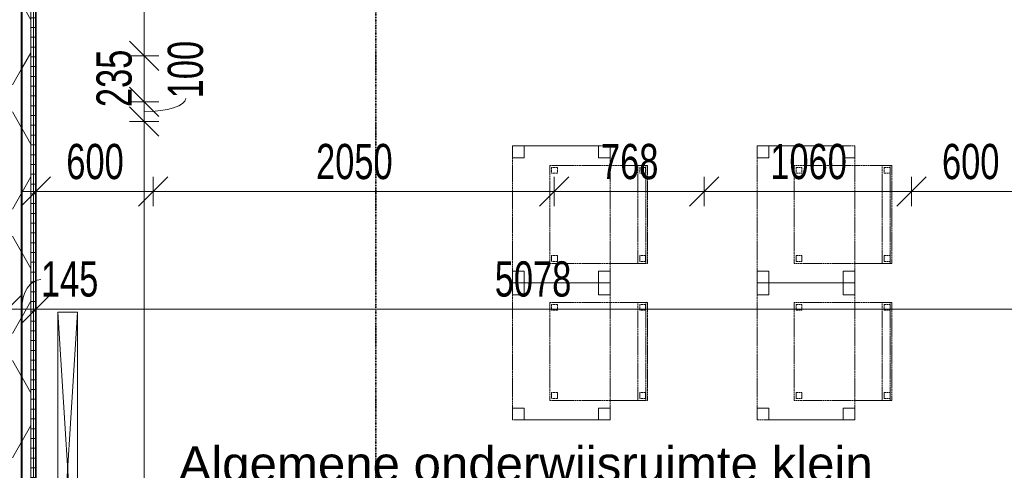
# Model space of a CAD drawing. Header units: millimetres. Extents: x -80560 to 110805, y -11020 to 52719.
# Tile 66 of 145: x 56685 to 61719, y 14293 to 16595. Entities that reach past the tile are written whole.
import ezdxf

# ---------------------------------------------------------------- set-up
doc = ezdxf.new("R2010")
doc.units = ezdxf.units.MM
doc.linetypes.add('DASHDOT2', pattern=[8, 4, -2, 0, -2])
doc.linetypes.add('DASHED2', pattern=[6, 4, -2])
for name, color, linetype, lineweight in [('A-ANNO-DIMS', 211, 'Continuous', 9), ('A-ANNO-DIMS-100', 211, 'Continuous', 9), ('A-AREA-IDEN', 2, 'Continuous', 9), ('A-WALL', 113, 'Continuous', 35), ('A-WALL-PATT', 111, 'Continuous', 35), ('E-ELEC-EQPM', 71, 'Continuous', 18), ('G-ANNO-SYMB', 111, 'Continuous', 9), ('I-FURN', 30, 'Continuous', 18), ('I-WALL', 2, 'Continuous', 18)]:
    doc.layers.add(name, color=color, linetype=linetype, lineweight=lineweight)
doc.styles.add('Arial', font='arial.ttf', dxfattribs={"height": 180})
doc.styles.add('Arial_5', font='arial.ttf', dxfattribs={"width": 0.7, "height": 180})
doc.dimstyles.new('n3o_1_8_1', dxfattribs={"dimscale": 304.8, "dimtxt": 183.646692, "dimasz": 0.492126, "dimexe": 0.246063, "dimexo": 0.0625, "dimgap": 0.032808, "dimtad": 1, "dimdec": 0, "dimdsep": 46, "dimtxsty": 'Arial_5', "dimblk1": 'OBLIQUE', "dimblk2": 'OBLIQUE', "dimsah": 1, "dimcen": 0.09, "dimdle": 0.246063, "dimazin": 0, "dimtfac": 1, "dimtdec": 4, "dimtix": 1, "dimtmove": 1, "dimatfit": 3, "dimfxl": 0.246063, "dimfxlon": 1, "dimtvp": 1, "dimtolj": 1, "dimtzin": 0, "dimarcsym": 2})
doc.dimstyles.new('n3o_1_8_3', dxfattribs={"dimscale": 304.8, "dimtxt": 183.646692, "dimasz": 0.492126, "dimexe": 0.246063, "dimexo": 0.0625, "dimgap": 0.032808, "dimtad": 1, "dimdec": 0, "dimdsep": 46, "dimtxsty": 'Arial_5', "dimblk1": 'OBLIQUE', "dimblk2": 'OBLIQUE', "dimsah": 1, "dimcen": 0.09, "dimdle": 0.246063, "dimazin": 0, "dimtfac": 1, "dimtdec": 4, "dimtix": 1, "dimtmove": 0, "dimatfit": 3, "dimfxl": 0.246063, "dimfxlon": 1, "dimtvp": 1, "dimtolj": 1, "dimtzin": 0, "dimarcsym": 2})
pattern_1 = [(180, (56767.32, 14055.25), (-1e-13, -50), [])]
pattern_2 = [(60, (24894.82, 0), (-274.963, 158.75), []), (120, (24894.82, 0), (-274.963, -158.75), [])]

# ---------------------------------------------------------------- blocks, each defined once
blk = doc.blocks.new('82_apparaat_rechthoekig_met clearance - Digiboard-30673038-DO_03 derde verdieping')
at = {"layer": 'E-ELEC-EQPM'}
for p, q in [((50, 800), (-50, 800)), ((-50, 800), (-50, -800)), ((50, 800), (-50, 800)), ((-50, 800), (-50, -800)), ((50, -800), (-50, 800)), ((-50, -800), (50, 800)), ((50, 800), (-50, 800)), ((-50, 800), (-50, -800)), ((50, -800), (50, 800)), ((50, -800), (50, 800)), ((50, -800), (50, 800)), ((-50, -800), (50, -800)), ((-50, -800), (50, -800)), ((-50, -800), (50, -800))]:
    blk.add_line(p, q, dxfattribs=at)
blk = doc.blocks.new('82_tafel1 - tafel 500x700 2-30673039-DO_03 derde verdieping')
at = {"layer": 'I-FURN', "linetype": 'DASHED2'}
for p, q in [((350, 250), (-350, 250)), ((-350, 250), (-350, -250)), ((350, 250), (-350, 250)), ((-350, 250), (-350, -250)), ((-350, 250), (-350, 190)), ((-290, 250), (-350, 250)), ((-290, 190), (-290, 250)), ((-290, 250), (290, 250)), ((-290, 250), (-290, 190)), ((290, 250), (290, 190)), ((290, 190), (290, 250)), ((350, 250), (290, 250)), ((350, -250), (350, 250)), ((350, -250), (350, 250)), ((350, 190), (350, 250)), ((-350, -190), (-350, 190)), ((-350, 190), (-290, 190)), ((-290, 190), (-350, 190)), ((290, 190), (350, 190)), ((350, 190), (290, 190)), ((350, 190), (350, -190)), ((-290, -190), (-350, -190)), ((-350, -190), (-290, -190)), ((-350, -190), (-350, -250)), ((-290, -250), (-290, -190)), ((-290, -190), (-290, -250)), ((350, -190), (290, -190)), ((290, -190), (290, -250)), ((290, -250), (290, -190)), ((290, -190), (350, -190)), ((350, -250), (350, -190)), ((-350, -250), (350, -250)), ((-350, -250), (350, -250)), ((-350, -250), (-290, -250)), ((290, -250), (-290, -250)), ((290, -250), (350, -250))]:
    blk.add_line(p, q, dxfattribs=at)
blk = doc.blocks.new('82_zitmeubel - stoel 500x500-V229-DO_03 derde verdieping')
at = {"layer": 'I-FURN', "linetype": 'DASHED2'}
for p, q in [((-192.1, -73), (-192.1, 237)), ((-192.1, 237), (-192.1, -73)), ((-192.1, 237), (307.9, 237)), ((-192.1, 237), (307.9, 237)), ((-182.1, 226), (-182.1, 198)), ((-182.1, 198), (-182.1, 226)), ((-153.1, 227), (-181.1, 227)), ((-181.1, 227), (-153.1, 227)), ((-152.1, 198), (-152.1, 226)), ((-152.1, 226), (-152.1, 198)), ((267.9, 226), (267.9, 198)), ((267.9, 198), (267.9, 226)), ((296.9, 227), (268.9, 227)), ((268.9, 227), (296.9, 227)), ((297.9, 198), (297.9, 226)), ((297.9, 226), (297.9, 198)), ((307.9, 237), (307.9, -73)), ((307.9, -73), (307.9, 237)), ((-181.1, 197), (-153.1, 197)), ((-153.1, 197), (-181.1, 197)), ((268.9, 197), (296.9, 197)), ((296.9, 197), (268.9, 197)), ((-192.1, -213), (-192.1, -73)), ((-192.1, -73), (-192.1, -263)), ((307.9, -73), (307.9, -213)), ((307.9, -263), (307.9, -73)), ((-192.1, -254.1), (-192.1, -213)), ((307.9, -213), (-192.1, -213)), ((-182.1, -224), (-182.1, -252)), ((-182.1, -252), (-182.1, -224)), ((-153.1, -223), (-181.1, -223)), ((-181.1, -223), (-153.1, -223)), ((-152.1, -252), (-152.1, -224)), ((-152.1, -224), (-152.1, -252)), ((267.9, -224), (267.9, -252)), ((267.9, -252), (267.9, -224)), ((296.9, -223), (268.9, -223)), ((268.9, -223), (296.9, -223)), ((297.9, -252), (297.9, -224)), ((297.9, -224), (297.9, -252)), ((307.9, -213), (307.9, -254.1)), ((-192.1, -263), (-192.1, -254.1)), ((307.9, -254.1), (-192.1, -254.1)), ((-192.1, -263), (307.9, -263)), ((-192.1, -263), (307.9, -263)), ((-181.1, -253), (-153.1, -253)), ((-153.1, -253), (-181.1, -253)), ((268.9, -253), (296.9, -253)), ((296.9, -253), (268.9, -253)), ((307.9, -254.1), (307.9, -263))]:
    blk.add_line(p, q, dxfattribs=at)
for centre, start, end in [((-181.1, 226), 90, 180), ((-181.1, 226), 105, 165), ((-181.1, 226), 165, 180), ((-181.1, 226), 90, 105), ((-153.1, 226), 360, 90), ((-153.1, 226), 75, 90), ((-153.1, 226), 15, 75), ((-153.1, 226), 360, 15), ((268.9, 226), 90, 180), ((268.9, 226), 90, 180), ((296.9, 226), 75, 90), ((296.9, 226), 360, 90), ((296.9, 226), 30, 75), ((296.9, 226), 360, 30), ((-181.1, 198), 180, 210), ((-181.1, 198), 180, 210), ((-181.1, 198), 210, 270), ((-181.1, 198), 210, 255), ((-181.1, 198), 255, 270), ((-153.1, 198), 270, 0), ((-153.1, 198), 270, 315), ((-153.1, 198), 315, 330), ((-153.1, 198), 330, 345), ((-153.1, 198), 345, 0), ((268.9, 198), 180, 270), ((268.9, 198), 180, 195), ((268.9, 198), 195, 210), ((268.9, 198), 210, 270), ((296.9, 198), 270, 285), ((296.9, 198), 270, 285), ((296.9, 198), 285, 330), ((296.9, 198), 285, 330), ((296.9, 198), 330, 360), ((296.9, 198), 330, 360), ((-181.1, -224), 90, 180), ((-181.1, -224), 90, 180), ((-153.1, -224), 0, 90), ((-153.1, -224), 0, 90), ((268.9, -224), 90, 180), ((268.9, -224), 105, 180), ((268.9, -224), 90, 105), ((296.9, -224), 0, 90), ((296.9, -224), 0, 90), ((-181.1, -252), 180, 270), ((-181.1, -252), 180, 270), ((-153.1, -252), 270, 0), ((-153.1, -252), 270, 0), ((268.9, -252), 180, 270), ((268.9, -252), 180, 270), ((296.9, -252), 270, 0), ((296.9, -252), 270, 285), ((296.9, -252), 285, 345), ((296.9, -252), 345, 0)]:
    blk.add_arc(centre, 1, start, end, dxfattribs=at)
blk = doc.blocks.new('82_zitmeubel - stoel 500x500-V230-DO_03 derde verdieping')
at = {"layer": 'I-FURN', "linetype": 'DASHED2'}
for p, q in [((-192.1, -73), (-192.1, 237)), ((-192.1, 237), (-192.1, -73)), ((-192.1, 237), (307.9, 237)), ((-192.1, 237), (307.9, 237)), ((-182.1, 226), (-182.1, 198)), ((-182.1, 198), (-182.1, 226)), ((-153.1, 227), (-181.1, 227)), ((-181.1, 227), (-153.1, 227)), ((-152.1, 198), (-152.1, 226)), ((-152.1, 226), (-152.1, 198)), ((267.9, 226), (267.9, 198)), ((267.9, 198), (267.9, 226)), ((296.9, 227), (268.9, 227)), ((268.9, 227), (296.9, 227)), ((297.9, 198), (297.9, 226)), ((297.9, 226), (297.9, 198)), ((307.9, 237), (307.9, -73)), ((307.9, -73), (307.9, 237)), ((-181.1, 197), (-153.1, 197)), ((-153.1, 197), (-181.1, 197)), ((268.9, 197), (296.9, 197)), ((296.9, 197), (268.9, 197)), ((-192.1, -213), (-192.1, -73)), ((-192.1, -73), (-192.1, -263)), ((307.9, -73), (307.9, -213)), ((307.9, -263), (307.9, -73)), ((-192.1, -254.1), (-192.1, -213)), ((307.9, -213), (-192.1, -213)), ((-182.1, -224), (-182.1, -252)), ((-182.1, -252), (-182.1, -224)), ((-153.1, -223), (-181.1, -223)), ((-181.1, -223), (-153.1, -223)), ((-152.1, -252), (-152.1, -224)), ((-152.1, -224), (-152.1, -252)), ((267.9, -224), (267.9, -252)), ((267.9, -252), (267.9, -224)), ((296.9, -223), (268.9, -223)), ((268.9, -223), (296.9, -223)), ((297.9, -252), (297.9, -224)), ((297.9, -224), (297.9, -252)), ((307.9, -213), (307.9, -254.1)), ((-192.1, -263), (-192.1, -254.1)), ((307.9, -254.1), (-192.1, -254.1)), ((-192.1, -263), (307.9, -263)), ((-192.1, -263), (307.9, -263)), ((-181.1, -253), (-153.1, -253)), ((-153.1, -253), (-181.1, -253)), ((268.9, -253), (296.9, -253)), ((296.9, -253), (268.9, -253)), ((307.9, -254.1), (307.9, -263))]:
    blk.add_line(p, q, dxfattribs=at)
for centre, start, end in [((-181.1, 226), 90, 165), ((-181.1, 226), 120, 165), ((-181.1, 226), 165, 180), ((-181.1, 226), 165, 180), ((-181.1, 226), 90, 120), ((-153.1, 226), 45, 90), ((-153.1, 226), 45, 90), ((-153.1, 226), 360, 45), ((-153.1, 226), 30, 45), ((-153.1, 226), 15, 30), ((-153.1, 226), 360, 15), ((268.9, 226), 90, 180), ((268.9, 226), 90, 180), ((296.9, 226), 360, 90), ((296.9, 226), 360, 90), ((-181.1, 198), 180, 195), ((-181.1, 198), 180, 195), ((-181.1, 198), 195, 225), ((-181.1, 198), 195, 225), ((-181.1, 198), 225, 270), ((-181.1, 198), 225, 240), ((-181.1, 198), 240, 270), ((-153.1, 198), 270, 0), ((-153.1, 198), 270, 330), ((-153.1, 198), 330, 0), ((268.9, 198), 180, 270), ((268.9, 198), 180, 210), ((268.9, 198), 210, 225), ((268.9, 198), 225, 270), ((296.9, 198), 270, 360), ((296.9, 198), 270, 300), ((296.9, 198), 300, 345), ((296.9, 198), 345, 360), ((-181.1, -224), 90, 180), ((-181.1, -224), 90, 180), ((-153.1, -224), 0, 90), ((-153.1, -224), 0, 90), ((268.9, -224), 90, 180), ((268.9, -224), 150, 180), ((268.9, -224), 90, 150), ((296.9, -224), 0, 90), ((296.9, -224), 0, 90), ((-181.1, -252), 180, 270), ((-181.1, -252), 180, 270), ((-153.1, -252), 270, 0), ((-153.1, -252), 270, 0), ((268.9, -252), 180, 270), ((268.9, -252), 180, 270), ((296.9, -252), 270, 0), ((296.9, -252), 270, 285), ((296.9, -252), 285, 315), ((296.9, -252), 315, 0)]:
    blk.add_arc(centre, 1, start, end, dxfattribs=at)
blk = doc.blocks.new('82_zitmeubel - stoel 500x500-V231-DO_03 derde verdieping')
at = {"layer": 'I-FURN', "linetype": 'DASHED2'}
for p, q in [((-192.1, -73), (-192.1, 237)), ((-192.1, 237), (-192.1, -73)), ((-192.1, 237), (307.9, 237)), ((-192.1, 237), (307.9, 237)), ((-182.1, 226), (-182.1, 198)), ((-182.1, 198), (-182.1, 226)), ((-153.1, 227), (-181.1, 227)), ((-181.1, 227), (-153.1, 227)), ((-152.1, 198), (-152.1, 226)), ((-152.1, 226), (-152.1, 198)), ((267.9, 226), (267.9, 198)), ((267.9, 198), (267.9, 226)), ((296.9, 227), (268.9, 227)), ((268.9, 227), (296.9, 227)), ((297.9, 198), (297.9, 226)), ((297.9, 226), (297.9, 198)), ((307.9, 237), (307.9, -73)), ((307.9, -73), (307.9, 237)), ((-181.1, 197), (-153.1, 197)), ((-153.1, 197), (-181.1, 197)), ((268.9, 197), (296.9, 197)), ((296.9, 197), (268.9, 197)), ((-192.1, -213), (-192.1, -73)), ((-192.1, -73), (-192.1, -263)), ((307.9, -73), (307.9, -213)), ((307.9, -263), (307.9, -73)), ((-192.1, -254.1), (-192.1, -213)), ((307.9, -213), (-192.1, -213)), ((-182.1, -224), (-182.1, -252)), ((-182.1, -252), (-182.1, -224)), ((-153.1, -223), (-181.1, -223)), ((-181.1, -223), (-153.1, -223)), ((-152.1, -252), (-152.1, -224)), ((-152.1, -224), (-152.1, -252)), ((267.9, -224), (267.9, -252)), ((267.9, -252), (267.9, -224)), ((296.9, -223), (268.9, -223)), ((268.9, -223), (296.9, -223)), ((297.9, -252), (297.9, -224)), ((297.9, -224), (297.9, -252)), ((307.9, -213), (307.9, -254.1)), ((-192.1, -263), (-192.1, -254.1)), ((307.9, -254.1), (-192.1, -254.1)), ((-192.1, -263), (307.9, -263)), ((-192.1, -263), (307.9, -263)), ((-181.1, -253), (-153.1, -253)), ((-153.1, -253), (-181.1, -253)), ((268.9, -253), (296.9, -253)), ((296.9, -253), (268.9, -253)), ((307.9, -254.1), (307.9, -263))]:
    blk.add_line(p, q, dxfattribs=at)
for centre, start, end in [((-181.1, 226), 135, 180), ((-181.1, 226), 150, 180), ((-181.1, 226), 135, 150), ((-181.1, 226), 90, 135), ((-181.1, 226), 120, 135), ((-181.1, 226), 105, 120), ((-181.1, 226), 90, 105), ((-153.1, 226), 60, 90), ((-153.1, 226), 75, 90), ((-153.1, 226), 60, 75), ((-153.1, 226), 360, 60), ((-153.1, 226), 45, 60), ((-153.1, 226), 30, 45), ((-153.1, 226), 15, 30), ((-153.1, 226), 360, 15), ((268.9, 226), 90, 180), ((268.9, 226), 90, 180), ((296.9, 226), 360, 90), ((296.9, 226), 360, 90), ((-181.1, 198), 180, 195), ((-181.1, 198), 180, 195), ((-181.1, 198), 195, 225), ((-181.1, 198), 195, 210), ((-181.1, 198), 210, 240), ((-181.1, 198), 225, 270), ((-181.1, 198), 240, 270), ((-153.1, 198), 270, 330), ((-153.1, 198), 270, 285), ((-153.1, 198), 285, 0), ((-153.1, 198), 330, 345), ((-153.1, 198), 345, 0), ((268.9, 198), 180, 270), ((268.9, 198), 180, 270), ((296.9, 198), 270, 360), ((296.9, 198), 270, 360), ((-181.1, -224), 90, 180), ((-181.1, -224), 90, 180), ((-153.1, -224), 0, 90), ((-153.1, -224), 0, 90), ((268.9, -224), 90, 180), ((268.9, -224), 150, 180), ((268.9, -224), 90, 150), ((296.9, -224), 0, 90), ((296.9, -224), 0, 90), ((-181.1, -252), 180, 270), ((-181.1, -252), 180, 270), ((-153.1, -252), 270, 0), ((-153.1, -252), 270, 0), ((268.9, -252), 180, 270), ((268.9, -252), 180, 270), ((296.9, -252), 270, 0), ((296.9, -252), 270, 285), ((296.9, -252), 285, 315), ((296.9, -252), 315, 0)]:
    blk.add_arc(centre, 1, start, end, dxfattribs=at)
blk = doc.blocks.new('82_zitmeubel - stoel 500x500-V232-DO_03 derde verdieping')
at = {"layer": 'I-FURN', "linetype": 'DASHED2'}
for p, q in [((-192.1, -73), (-192.1, 237)), ((-192.1, 237), (-192.1, -73)), ((-192.1, 237), (307.9, 237)), ((-192.1, 237), (307.9, 237)), ((-182.1, 226), (-182.1, 198)), ((-182.1, 198), (-182.1, 226)), ((-153.1, 227), (-181.1, 227)), ((-181.1, 227), (-153.1, 227)), ((-152.1, 198), (-152.1, 226)), ((-152.1, 226), (-152.1, 198)), ((267.9, 226), (267.9, 198)), ((267.9, 198), (267.9, 226)), ((296.9, 227), (268.9, 227)), ((268.9, 227), (296.9, 227)), ((297.9, 198), (297.9, 226)), ((297.9, 226), (297.9, 198)), ((307.9, 237), (307.9, -73)), ((307.9, -73), (307.9, 237)), ((-181.1, 197), (-153.1, 197)), ((-153.1, 197), (-181.1, 197)), ((268.9, 197), (296.9, 197)), ((296.9, 197), (268.9, 197)), ((-192.1, -213), (-192.1, -73)), ((-192.1, -73), (-192.1, -263)), ((307.9, -73), (307.9, -213)), ((307.9, -263), (307.9, -73)), ((-192.1, -254.1), (-192.1, -213)), ((307.9, -213), (-192.1, -213)), ((-182.1, -224), (-182.1, -252)), ((-182.1, -252), (-182.1, -224)), ((-153.1, -223), (-181.1, -223)), ((-181.1, -223), (-153.1, -223)), ((-152.1, -252), (-152.1, -224)), ((-152.1, -224), (-152.1, -252)), ((267.9, -224), (267.9, -252)), ((267.9, -252), (267.9, -224)), ((296.9, -223), (268.9, -223)), ((268.9, -223), (296.9, -223)), ((297.9, -252), (297.9, -224)), ((297.9, -224), (297.9, -252)), ((307.9, -213), (307.9, -254.1)), ((-192.1, -263), (-192.1, -254.1)), ((307.9, -254.1), (-192.1, -254.1)), ((-192.1, -263), (307.9, -263)), ((-192.1, -263), (307.9, -263)), ((-181.1, -253), (-153.1, -253)), ((-153.1, -253), (-181.1, -253)), ((268.9, -253), (296.9, -253)), ((296.9, -253), (268.9, -253)), ((307.9, -254.1), (307.9, -263))]:
    blk.add_line(p, q, dxfattribs=at)
for centre, start, end in [((-181.1, 226), 90, 180), ((-181.1, 226), 135, 180), ((-181.1, 226), 90, 135), ((-153.1, 226), 60, 90), ((-153.1, 226), 360, 90), ((-153.1, 226), 360, 60), ((268.9, 226), 90, 180), ((268.9, 226), 90, 180), ((296.9, 226), 360, 90), ((296.9, 226), 360, 90), ((-181.1, 198), 180, 195), ((-181.1, 198), 180, 195), ((-181.1, 198), 195, 225), ((-181.1, 198), 195, 210), ((-181.1, 198), 210, 225), ((-181.1, 198), 225, 270), ((-181.1, 198), 225, 240), ((-181.1, 198), 240, 270), ((-153.1, 198), 270, 0), ((-153.1, 198), 270, 285), ((-153.1, 198), 285, 0), ((268.9, 198), 180, 270), ((268.9, 198), 180, 270), ((296.9, 198), 270, 360), ((296.9, 198), 270, 360), ((-181.1, -224), 90, 180), ((-181.1, -224), 90, 180), ((-153.1, -224), 0, 90), ((-153.1, -224), 0, 90), ((268.9, -224), 90, 180), ((268.9, -224), 150, 180), ((268.9, -224), 90, 150), ((296.9, -224), 0, 90), ((296.9, -224), 0, 90), ((-181.1, -252), 180, 270), ((-181.1, -252), 180, 270), ((-153.1, -252), 270, 0), ((-153.1, -252), 270, 0), ((268.9, -252), 180, 270), ((268.9, -252), 180, 270), ((296.9, -252), 270, 0), ((296.9, -252), 270, 285), ((296.9, -252), 285, 315), ((296.9, -252), 315, 0)]:
    blk.add_arc(centre, 1, start, end, dxfattribs=at)
blk = doc.blocks.new('DIMBLOCK301-DO_03 derde verdieping')
at = {"layer": 'A-ANNO-DIMS-100'}
for p, q in [((56382.3, 15116.7), (56457.3, 15191.7)), ((56382.3, 15191.7), (56382.3, 15041.7)), ((56382.3, 15116.7), (56382.3, 15191.7)), ((56622.3, 15116.7), (56697.3, 15191.7)), ((56622.3, 15191.7), (56622.3, 15041.7)), ((56622.3, 15116.7), (56622.3, 15191.7)), ((56382.3, 15116.7), (56307.3, 15041.7)), ((56382.3, 15116.7), (56622.3, 15116.7)), ((56622.3, 15116.7), (56547.3, 15041.7))]:
    blk.add_line(p, q, dxfattribs=at)
blk.add_ellipse((56305.4, 15116.7), major_axis=(196.9, 0), ratio=0.698957, start_param=0, end_param=1.570796, dxfattribs=at)
at = {"layer": 'A-ANNO-DIMS-100', "color": 0, "insert": (56017.3, 15346.7), "char_height": 180, "width": 345.821, "attachment_point": 1, "line_spacing_factor": 0.941778, "style": 'Arial_5'}
blk.add_mtext('240', dxfattribs=at)
blk = doc.blocks.new('_Oblique')
at = {"color": 0, "linetype": 'ByBlock', "lineweight": -2}
blk.add_line((-0.5, -0.5), (0.5, 0.5), dxfattribs=at)
blk = doc.blocks.new('DIMBLOCK302-DO_03 derde verdieping')
at = {"layer": 'A-ANNO-DIMS-100'}
for p, q in [((56622.3, 15116.7), (56697.3, 15191.7)), ((56622.3, 15191.7), (56622.3, 15041.7)), ((56622.3, 15116.7), (56622.3, 15191.7)), ((56767.3, 15116.7), (56842.3, 15191.7)), ((56767.3, 15191.7), (56767.3, 15041.7)), ((56767.3, 15116.7), (56767.3, 15191.7)), ((56622.3, 15116.7), (56547.3, 15041.7)), ((56622.3, 15116.7), (56767.3, 15116.7)), ((56767.3, 15116.7), (56692.3, 15041.7))]:
    blk.add_line(p, q, dxfattribs=at)
blk.add_ellipse((56793.2, 15116.7), major_axis=(0, 151.3), ratio=0.6506, start_param=0, end_param=1.570796, dxfattribs=at)
at = {"layer": 'A-ANNO-DIMS-100', "color": 0, "insert": (56793.2, 15360.4), "char_height": 180, "width": 345.821, "attachment_point": 1, "line_spacing_factor": 0.941778, "style": 'Arial_5'}
blk.add_mtext('145', dxfattribs=at)
blk = doc.blocks.new('DIMBLOCK303-DO_03 derde verdieping')
at = {"layer": 'A-ANNO-DIMS-100'}
for p, q in [((56767.3, 15116.7), (56842.3, 15191.7)), ((56767.3, 15191.7), (56767.3, 15041.7)), ((56767.3, 15116.7), (56767.3, 15191.7)), ((61844.8, 15116.7), (61919.8, 15191.7)), ((61844.8, 15191.7), (61844.8, 15041.7)), ((61844.8, 15116.7), (61844.8, 15191.7)), ((56767.3, 15116.7), (56692.3, 15041.7)), ((56767.3, 15116.7), (61844.8, 15116.7)), ((61844.8, 15116.7), (61769.8, 15041.7))]:
    blk.add_line(p, q, dxfattribs=at)
at = {"layer": 'A-ANNO-DIMS-100', "color": 0, "insert": (59113.9, 15360.4), "char_height": 180, "width": 461.094, "attachment_point": 1, "line_spacing_factor": 0.941778, "style": 'Arial_5'}
blk.add_mtext('5078', dxfattribs=at)
blk = doc.blocks.new('DIMBLOCK341-DO_03 derde verdieping')
at = {"layer": 'A-ANNO-DIMS-100'}
for p, q in [((57321, 18050), (57246, 18125)), ((57396, 18050), (57246, 18050)), ((57321, 18050), (57321, 16410)), ((57321, 18050), (57396, 17975)), ((57321, 18050), (57396, 18050)), ((57321, 16410), (57246, 16485)), ((57246, 16410), (57396, 16410)), ((57321, 16410), (57246, 16410)), ((57321, 16410), (57396, 16335))]:
    blk.add_line(p, q, dxfattribs=at)
at = {"layer": 'A-ANNO-DIMS-100', "color": 0, "insert": (57077.4, 17037.9), "char_height": 180, "width": 461.094, "attachment_point": 1, "rotation": 90, "line_spacing_factor": 0.941778, "style": 'Arial_5'}
blk.add_mtext('1640', dxfattribs=at)
blk = doc.blocks.new('DIMBLOCK342-DO_03 derde verdieping')
at = {"layer": 'A-ANNO-DIMS-100'}
for p, q in [((57321, 16410), (57246, 16485)), ((57246, 16410), (57396, 16410)), ((57321, 16410), (57246, 16410)), ((57321, 16410), (57321, 16175)), ((57321, 16410), (57396, 16335)), ((57321, 16175), (57246, 16250)), ((57246, 16175), (57396, 16175)), ((57321, 16175), (57246, 16175)), ((57321, 16175), (57396, 16100))]:
    blk.add_line(p, q, dxfattribs=at)
at = {"layer": 'A-ANNO-DIMS-100', "color": 0, "insert": (57077.4, 16148.4), "char_height": 180, "width": 345.821, "attachment_point": 1, "rotation": 90, "line_spacing_factor": 0.941778, "style": 'Arial_5'}
blk.add_mtext('235', dxfattribs=at)
blk = doc.blocks.new('DIMBLOCK343-DO_03 derde verdieping')
at = {"layer": 'A-ANNO-DIMS-100'}
for p, q in [((57321, 16175), (57246, 16250)), ((57246, 16175), (57396, 16175)), ((57321, 16175), (57246, 16175)), ((57321, 16175), (57321, 16075)), ((57321, 16175), (57396, 16100)), ((57321, 16075), (57246, 16150)), ((57246, 16075), (57396, 16075)), ((57321, 16075), (57246, 16075)), ((57321, 16075), (57396, 16000))]:
    blk.add_line(p, q, dxfattribs=at)
blk.add_ellipse((57321, 16193.1), major_axis=(213.1, 0), ratio=0.319422, start_param=4.712389, end_param=6.283185, dxfattribs=at)
at = {"layer": 'A-ANNO-DIMS-100', "color": 0, "insert": (57441.7, 16193.1), "char_height": 180, "width": 345.821, "attachment_point": 1, "rotation": 90, "line_spacing_factor": 0.941778, "style": 'Arial_5'}
blk.add_mtext('100', dxfattribs=at)
blk = doc.blocks.new('DIMBLOCK344-DO_03 derde verdieping')
at = {"layer": 'A-ANNO-DIMS-100'}
for p, q in [((57321, 16075), (57246, 16150)), ((57246, 16075), (57396, 16075)), ((57321, 16075), (57246, 16075)), ((57321, 16075), (57321, 10250)), ((57321, 16075), (57396, 16000)), ((57321, 10250), (57246, 10325)), ((57246, 10250), (57396, 10250)), ((57321, 10250), (57246, 10250)), ((57321, 10250), (57396, 10175))]:
    blk.add_line(p, q, dxfattribs=at)
at = {"layer": 'A-ANNO-DIMS-100', "color": 0, "insert": (57077.4, 12970.4), "char_height": 180, "width": 461.094, "attachment_point": 1, "rotation": 90, "line_spacing_factor": 0.941778, "style": 'Arial_5'}
blk.add_mtext('5825', dxfattribs=at)
blk = doc.blocks.new('DIMBLOCK453-DO_03 derde verdieping')
at = {"layer": 'A-ANNO-DIMS-100'}
for p, q in [((56767.3, 15716.7), (56842.3, 15791.7)), ((56767.3, 15791.7), (56767.3, 15641.7)), ((56767.3, 15716.7), (56767.3, 15791.7)), ((57367.3, 15716.7), (57442.3, 15791.7)), ((57367.3, 15791.7), (57367.3, 15641.7)), ((57367.3, 15716.7), (57367.3, 15791.7)), ((56692.3, 15716.7), (57367.3, 15716.7)), ((56767.3, 15716.7), (56692.3, 15641.7)), ((57367.3, 15716.7), (57292.3, 15641.7))]:
    blk.add_line(p, q, dxfattribs=at)
at = {"layer": 'A-ANNO-DIMS-100', "color": 0, "insert": (56923.2, 15960.4), "char_height": 180, "width": 345.821, "attachment_point": 1, "line_spacing_factor": 0.941778, "style": 'Arial_5'}
blk.add_mtext('600', dxfattribs=at)
blk = doc.blocks.new('DIMBLOCK454-DO_03 derde verdieping')
at = {"layer": 'A-ANNO-DIMS-100'}
for p, q in [((57367.3, 15716.7), (57442.3, 15791.7)), ((57367.3, 15791.7), (57367.3, 15641.7)), ((57367.3, 15716.7), (57367.3, 15791.7)), ((59417.3, 15716.7), (59492.3, 15791.7)), ((59417.3, 15791.7), (59417.3, 15641.7)), ((59417.3, 15716.7), (59417.3, 15791.7)), ((57367.3, 15716.7), (57292.3, 15641.7)), ((57367.3, 15716.7), (59417.3, 15716.7)), ((59417.3, 15716.7), (59342.3, 15641.7))]:
    blk.add_line(p, q, dxfattribs=at)
at = {"layer": 'A-ANNO-DIMS-100', "color": 0, "insert": (58200.2, 15960.4), "char_height": 180, "width": 461.094, "attachment_point": 1, "line_spacing_factor": 0.941778, "style": 'Arial_5'}
blk.add_mtext('2050', dxfattribs=at)
blk = doc.blocks.new('DIMBLOCK455-DO_03 derde verdieping')
at = {"layer": 'A-ANNO-DIMS-100'}
for p, q in [((59417.3, 15716.7), (59492.3, 15791.7)), ((59417.3, 15791.7), (59417.3, 15641.7)), ((59417.3, 15716.7), (59417.3, 15791.7)), ((60184.8, 15716.7), (60259.8, 15791.7)), ((60184.8, 15791.7), (60184.8, 15641.7)), ((60184.8, 15716.7), (60184.8, 15791.7)), ((59417.3, 15716.7), (59342.3, 15641.7)), ((59417.3, 15716.7), (60184.8, 15716.7)), ((60184.8, 15716.7), (60109.8, 15641.7))]:
    blk.add_line(p, q, dxfattribs=at)
at = {"layer": 'A-ANNO-DIMS-100', "color": 0, "insert": (59657, 15960.4), "char_height": 180, "width": 345.821, "attachment_point": 1, "line_spacing_factor": 0.941778, "style": 'Arial_5'}
blk.add_mtext('768', dxfattribs=at)
blk = doc.blocks.new('DIMBLOCK456-DO_03 derde verdieping')
at = {"layer": 'A-ANNO-DIMS-100'}
for p, q in [((60184.8, 15716.7), (60259.8, 15791.7)), ((60184.8, 15791.7), (60184.8, 15641.7)), ((60184.8, 15716.7), (60184.8, 15791.7)), ((61244.8, 15716.7), (61319.8, 15791.7)), ((61244.8, 15791.7), (61244.8, 15641.7)), ((61244.8, 15716.7), (61244.8, 15791.7)), ((60184.8, 15716.7), (60109.8, 15641.7)), ((60184.8, 15716.7), (61244.8, 15716.7)), ((61244.8, 15716.7), (61169.8, 15641.7))]:
    blk.add_line(p, q, dxfattribs=at)
at = {"layer": 'A-ANNO-DIMS-100', "color": 0, "insert": (60522.7, 15960.4), "char_height": 180, "width": 461.094, "attachment_point": 1, "line_spacing_factor": 0.941778, "style": 'Arial_5'}
blk.add_mtext('1060', dxfattribs=at)
blk = doc.blocks.new('DIMBLOCK457-DO_03 derde verdieping')
at = {"layer": 'A-ANNO-DIMS-100'}
for p, q in [((61244.8, 15716.7), (61319.8, 15791.7)), ((61244.8, 15791.7), (61244.8, 15641.7)), ((61244.8, 15716.7), (61244.8, 15791.7)), ((61844.8, 15716.7), (61919.8, 15791.7)), ((61844.8, 15791.7), (61844.8, 15641.7)), ((61844.8, 15716.7), (61844.8, 15791.7)), ((61244.8, 15716.7), (61169.8, 15641.7)), ((61244.8, 15716.7), (61919.8, 15716.7)), ((61844.8, 15716.7), (61769.8, 15641.7))]:
    blk.add_line(p, q, dxfattribs=at)
at = {"layer": 'A-ANNO-DIMS-100', "color": 0, "insert": (61400.7, 15960.4), "char_height": 180, "width": 345.821, "attachment_point": 1, "line_spacing_factor": 0.941778, "style": 'Arial_5'}
blk.add_mtext('600', dxfattribs=at)

msp = doc.modelspace()

# ---------------------------------------------------------------- hatches: boundary and pattern name
at = {"layer": 'A-WALL-PATT', "lineweight": 18}
h = msp.add_hatch(dxfattribs=at)
h.set_pattern_fill('FP_2', color=256, style=0, pattern_type=2)
h.set_pattern_definition(pattern_2)
h.paths.add_polyline_path([(56647.3, 9960.5), (56692.3, 9960.5), (56692.3, 18137.5), (56647.3, 18137.5), (56647.3, 10255.6)], flags=0)
h = msp.add_hatch(dxfattribs=at)
h.set_pattern_fill('FP_2', color=256, style=0, pattern_type=2)
h.set_pattern_definition(pattern_2)
h.paths.add_polyline_path([(56697.3, 9960.5), (56742.3, 9960.5), (56742.3, 18137.5), (56697.3, 18137.5), (56697.3, 10255.6)], flags=0)
h = msp.add_hatch(dxfattribs=at)
h.set_pattern_fill('FP_30', color=256, angle=90, style=0, pattern_type=2)
h.set_pattern_definition(pattern_1)
h.paths.add_polyline_path([(56742.3, 9960.5), (56754.8, 9960.5), (56754.8, 18062.5), (56742.3, 18062.5), (56742.3, 10255.6)], flags=0)
h.paths.add_polyline_path([(56742.3, 18137.5), (56754.8, 18137.5), (56754.8, 18150), (56742.3, 18150)], flags=0)
h = msp.add_hatch(dxfattribs=at)
h.set_pattern_fill('FP_30', color=256, angle=90, style=0, pattern_type=2)
h.set_pattern_definition(pattern_1)
h.paths.add_polyline_path([(56754.8, 9960.5), (56767.3, 9960.5), (56767.3, 18062.5), (56754.8, 18062.5), (56754.8, 10255.6)], flags=0)
h.paths.add_polyline_path([(56767.3, 18137.5), (56767.3, 18150), (56754.8, 18150), (56754.8, 18137.5)], flags=0)

# ---------------------------------------------------------------- linework, layer by layer
at = {"layer": 'A-WALL', "lineweight": 18}
for p, q in [((56692.3, 9960.5), (56692.3, 18137.5)), ((56697.3, 9960.5), (56697.3, 18137.5)), ((56742.3, 9960.5), (56742.3, 18137.5)), ((56754.8, 9960.5), (56754.8, 18062.5))]:
    msp.add_line(p, q, dxfattribs=at)
at = {"layer": 'G-ANNO-SYMB', "linetype": 'DASHDOT2', "lineweight": 35}
msp.add_line((58505.6, 48457.5), (58505.6, 9133.2), dxfattribs=at)
at = {"layer": 'I-WALL', "lineweight": 35}
msp.add_line((56767.3, 9960.5), (56767.3, 18050), dxfattribs=at)

# ---------------------------------------------------------------- block references
at = {"layer": 'E-ELEC-EQPM'}
msp.add_blockref('82_apparaat_rechthoekig_met clearance - Digiboard-30673038-DO_03 derde verdieping', (56929.8, 14300), dxfattribs=at)
at = {"layer": 'I-FURN', "linetype": 'DASHED2', "rotation": 90.00000000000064}
for name, p in [('82_tafel1 - tafel 500x700 2-30673039-DO_03 derde verdieping', (59454.8, 15600)), ('82_tafel1 - tafel 500x700 2-30673039-DO_03 derde verdieping', (60704.8, 15600)), ('82_zitmeubel - stoel 500x500-V232-DO_03 derde verdieping', (59631.8, 15542.1)), ('82_zitmeubel - stoel 500x500-V230-DO_03 derde verdieping', (60881.8, 15542.1)), ('82_tafel1 - tafel 500x700 2-30673039-DO_03 derde verdieping', (59454.8, 14900)), ('82_tafel1 - tafel 500x700 2-30673039-DO_03 derde verdieping', (60704.8, 14900)), ('82_zitmeubel - stoel 500x500-V231-DO_03 derde verdieping', (59631.8, 14842.1)), ('82_zitmeubel - stoel 500x500-V229-DO_03 derde verdieping', (60881.8, 14842.1))]:
    msp.add_blockref(name, p, dxfattribs=at)

# ---------------------------------------------------------------- texts
at = {"layer": 'A-AREA-IDEN', "insert": (57496.9, 14414.7), "char_height": 180, "width": 4136.707, "attachment_point": 1, "style": 'Arial'}
msp.add_mtext('Algemene onderwijsruimte klein', dxfattribs=at)

# ---------------------------------------------------------------- dimensions: what is measured, and where the dimension line sits
at = {"layer": 'A-ANNO-DIMS'}
for base, p1, p2, override, picture, middle in [((57321, 16410), (57396, 18050), (57246, 16410), {"dimpost": '<>', "dimfxl": 1646.845469}, 'DIMBLOCK341-DO_03 derde verdieping', (57219.1, 17230)), ((57321, 16175), (57246, 16410), (57246, 16175), {"dimpost": '<>', "dimfxl": 235}, 'DIMBLOCK342-DO_03 derde verdieping', (57219.1, 16292.5)), ((57321, 10250), (57246, 16075), (57246, 10250), {"dimpost": '<>', "dimfxl": 5825}, 'DIMBLOCK344-DO_03 derde verdieping', (57219.1, 13162.5))]:
    dim = msp.add_linear_dim(base=base, p1=p1, p2=p2, angle=90, dimstyle='n3o_1_8_3', override=override, dxfattribs=at)
    dim.commit()
    dim.dimension.update_dxf_attribs({"geometry": picture, "text_midpoint": middle})
dim = msp.add_linear_dim(base=(57321, 16075), p1=(57246, 16175), p2=(57246, 16075), angle=90, dimstyle='n3o_1_8_1', override={"dimpost": '<>', "dimfxl": 100}, dxfattribs=at)
dim.commit()
dim.dimension.update_dxf_attribs({"geometry": 'DIMBLOCK343-DO_03 derde verdieping', "text_midpoint": (57561.7, 16366), "dimtype": 160, "text_rotation": 90})
for base, p1, p2, override, picture, middle in [((57367.3, 15716.7), (56767.3, 15791.7), (57367.3, 15791.7), {"dimpost": '<>', "dimfxl": 600}, 'DIMBLOCK453-DO_03 derde verdieping', (57067.3, 15818.6)), ((59417.3, 15716.7), (57367.3, 15791.7), (59417.3, 15791.7), {"dimpost": '<>', "dimfxl": 2050}, 'DIMBLOCK454-DO_03 derde verdieping', (58392.3, 15818.6)), ((60184.8189632, 15716.7236725), (59417.3189632, 15791.7236725), (60184.8189632, 15791.7236725), {"dimpost": '<>', "dimfxl": 767.5}, 'DIMBLOCK455-DO_03 derde verdieping', (59801.0689632, 15818.6268108)), ((61244.8, 15716.7), (60184.8, 15791.7), (61244.8, 15791.7), {"dimpost": '<>', "dimfxl": 1060}, 'DIMBLOCK456-DO_03 derde verdieping', (60714.8, 15818.6)), ((61844.8, 15716.7), (61244.8, 15791.7), (61844.8, 15791.7), {"dimpost": '<>', "dimfxl": 600}, 'DIMBLOCK457-DO_03 derde verdieping', (61544.8, 15818.6)), ((61844.8189632, 15116.7236725), (56767.3189632, 15191.7236725), (61844.8189632, 15191.7236725), {"dimpost": '<>', "dimfxl": 5077.5}, 'DIMBLOCK303-DO_03 derde verdieping', (59306.0689632, 15218.6268108))]:
    dim = msp.add_linear_dim(base=base, p1=p1, p2=p2, dimstyle='n3o_1_8_3', override=override, dxfattribs=at)
    dim.commit()
    dim.dimension.update_dxf_attribs({"geometry": picture, "text_midpoint": middle})
for base, p1, p2, override, picture, middle in [((56767.3, 15116.7), (56622.3, 15191.7), (56767.3, 15191.7), {"dimpost": '<>', "dimfxl": 145}, 'DIMBLOCK302-DO_03 derde verdieping', (56966.1, 15240.4)), ((56622.3, 15116.7), (56382.3, 15191.7), (56622.3, 15191.7), {"dimpost": '<>', "dimfxl": 240}, 'DIMBLOCK301-DO_03 derde verdieping', (56190.2, 15226.7))]:
    dim = msp.add_linear_dim(base=base, p1=p1, p2=p2, dimstyle='n3o_1_8_1', override=override, dxfattribs=at)
    dim.commit()
    dim.dimension.update_dxf_attribs({"geometry": picture, "text_midpoint": middle, "dimtype": 160})

doc.saveas('drawing.dxf')
